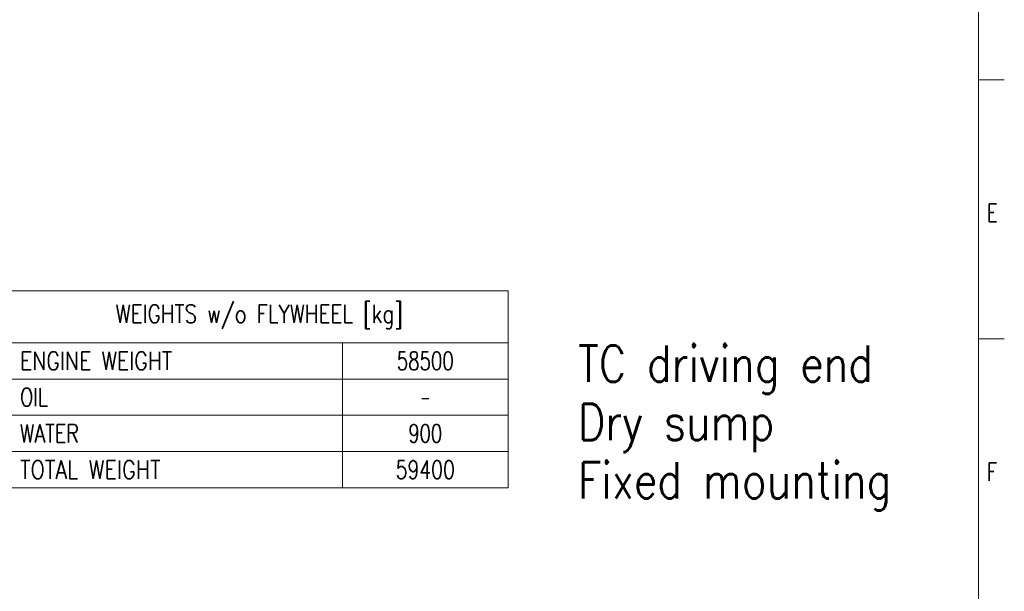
# Model space of a CAD drawing. Header units: inches. Extents: x 0 to 23760, y -13 to 16800.
# Tile 147 of 209: x 16160 to 23760, y 4451 to 8864. Entities that reach past the tile are written whole.
import ezdxf

# ---------------------------------------------------------------- set-up
doc = ezdxf.new("R2010")
doc.units = ezdxf.units.IN
doc.layers.add('210', color=7, linetype='Continuous', true_color=0xffffff)
doc.layers.add('254', color=7, linetype='Continuous', true_color=0xffffff)
doc.styles.add('latin_extended', font='simplex.shx')

# ---------------------------------------------------------------- blocks, each defined once
blk = doc.blocks.new('TabularNote1')
at = {"layer": '254', "color": 172, "linetype": 'Continuous', "lineweight": 18}
for p, q in [((0, 0), (64, 0)), ((0, 0), (0, -10)), ((64, 0), (96, 0)), ((96, 0), (96, -10)), ((0, -10), (64, -10)), ((0, -10), (0, -17)), ((64, -10), (96, -10)), ((64, -10), (64, -17)), ((96, -10), (96, -17)), ((0, -17), (64, -17)), ((0, -17), (0, -24)), ((64, -17), (96, -17)), ((64, -17), (64, -24)), ((96, -17), (96, -24)), ((0, -24), (64, -24)), ((0, -24), (0, -31)), ((64, -24), (96, -24)), ((64, -24), (64, -31)), ((96, -24), (96, -31)), ((0, -31), (64, -31)), ((0, -31), (0, -38)), ((64, -31), (96, -31)), ((64, -31), (64, -38)), ((96, -31), (96, -38)), ((0, -38), (64, -38)), ((64, -38), (96, -38))]:
    blk.add_line(p, q, dxfattribs=at)
at = {"layer": '254', "color": 2, "linetype": 'Continuous', "lineweight": 13, "char_height": 3.5, "line_spacing_factor": 0.963855, "style": 'latin_extended'}
for s, insert, attachment_point in [('\\W0.8055;WEIGHTS w/o FLYWHEEL [kg]', (48, -5), 5), ('\\W0.8258;ENGINE WEIGHT', (1.8175, -13.5), 4), ('\\W0.7330;58500', (80, -13.5), 5), ('\\W0.7656;OIL', (1.8175, -20.5), 4), ('\\W0.5104;-', (80, -20.5), 5), ('\\W0.7713;WATER', (1.8175, -27.5), 4), ('\\W0.7231;900', (80, -27.5), 5), ('\\W0.8408;TOTAL WEIGHT', (1.8175, -34.5), 4), ('\\W0.7610;59400', (80, -34.5), 5)]:
    blk.add_mtext(s, dxfattribs=dict(at, insert=insert, attachment_point=attachment_point))

msp = doc.modelspace()

# ---------------------------------------------------------------- linework, layer by layer
at = {"layer": '210', "color": 7, "linetype": 'Continuous', "lineweight": 18}
for p, q in [((23560, 200), (23560, 16600)), ((23760, 8400), (23560, 8400)), ((23760, 6400), (23560, 6400))]:
    msp.add_line(p, q, dxfattribs=at)

# ---------------------------------------------------------------- block references
at = {"layer": '254', "color": 172, "linetype": 'Continuous', "lineweight": 18, "xscale": 40, "yscale": 40, "zscale": 40}
msp.add_blockref('TabularNote1', (16090.405, 6770.373), dxfattribs=at)

# ---------------------------------------------------------------- texts
at = {"layer": '210', "color": 211, "linetype": 'Continuous', "lineweight": 18, "char_height": 140, "attachment_point": 7, "line_spacing_factor": 0.963855, "style": 'latin_extended'}
for s, insert in [('\\W0.7067;E', (23627.11, 7303.644)), ('\\W0.7067;F', (23627.11, 5303.644))]:
    msp.add_mtext(s, dxfattribs=dict(at, insert=insert))
at = {"layer": '254', "color": 2, "linetype": 'Continuous', "lineweight": 13, "insert": (20469.921, 5075.599), "char_height": 280, "attachment_point": 7, "line_spacing_factor": 0.963855, "style": 'latin_extended'}
msp.add_mtext('\\W0.8361;TC driving end\\PDry sump\\PFixed mounting', dxfattribs=at)

doc.saveas('drawing.dxf')
